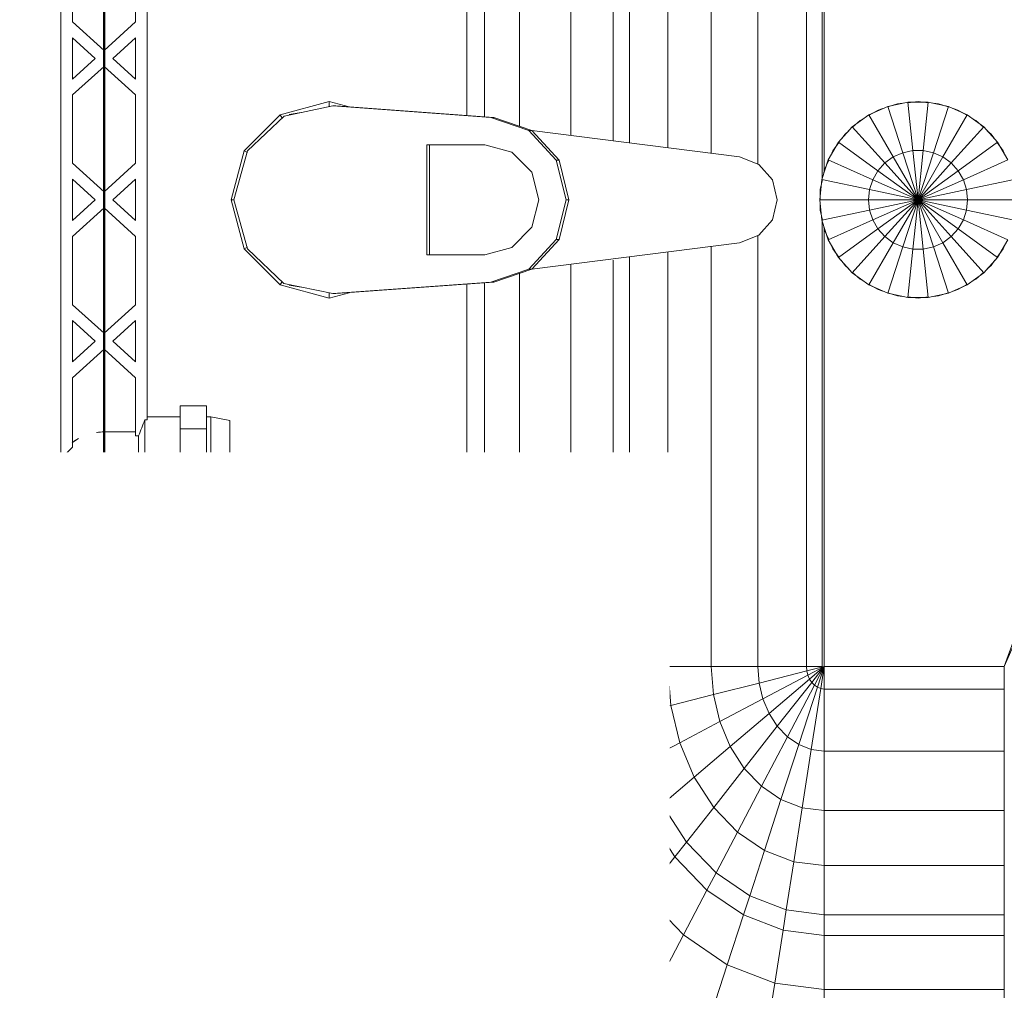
# Model space of a CAD drawing. Header units: millimetres. Extents: x -125 to 25178, y 4748 to 39091.
# Tile 16 of 118: x 11477 to 11728, y 35668 to 35915. Entities that reach past the tile are written whole.
import ezdxf

# ---------------------------------------------------------------- set-up
doc = ezdxf.new("R2010")
doc.units = ezdxf.units.MM
for name, color, linetype, lineweight in [('A-PART-____-MCUT', 2, 'Continuous', 50), ('A-PART-____-OTLN', 2, 'Continuous', 20), ('A-WALL-____-MCUT', 113, 'Continuous', 50), ('A-WALL-____-OTLN', 113, 'Continuous', 20), ('M-EQPM-___-IDEN', 50, 'Continuous', 20), ('M-EQPM-____-OTLN', 50, 'Continuous', 20)]:
    doc.layers.add(name, color=color, linetype=linetype, lineweight=lineweight)
doc.styles.add('GOST Common_1', font='GOST_Common.ttf', dxfattribs={"width": 0.9, "height": 125})

# ---------------------------------------------------------------- blocks, each defined once
blk = doc.blocks.new('Прямая форма - Masonry Block - Structural-612727-В_Этаж 03_Отопление')
at = {"layer": 'A-WALL-____-MCUT', "color": 9}
blk.add_line((4120, 400), (2381.5, 400), dxfattribs=at)
blk = doc.blocks.new('Прямая форма - SW - 004-612731-В_Этаж 03_Отопление')
blk.add_blockref('Прямая форма - Masonry Block - Structural-612727-В_Этаж 03_Отопление', (0, 0))
blk = doc.blocks.new('Family - Masonry Block - Structural-612733-В_Этаж 03_Отопление')
at = {"layer": 'A-PART-____-MCUT', "color": 9}
blk.add_line((4120, 400), (2381.5, 400), dxfattribs=at)
blk = doc.blocks.new('Прямая форма - V line-609801-В_Этаж 03_Отопление')
at = {"layer": 'M-EQPM-____-OTLN', "color": 253}
for p, q in [((-12.5, -35.67), (0, -32.32)), ((12.5, -35.67), (0, -32.32)), ((0, -32.32), (0, -33.04)), ((0, -33.04), (-12.47, -36.48)), ((12.47, -36.48), (0, -33.04)), ((-21.65, -44.82), (-12.5, -35.67)), ((-12.47, -36.48), (-21.3, -45.79)), ((-12.5, -35.67), (-12.03, -36.48)), ((12.03, -36.48), (12.5, -35.67)), ((12.47, -36.48), (21.3, -45.8)), ((12.5, -35.67), (21.65, -44.82)), ((-25, -57.32), (-21.65, -44.82)), ((-20.82, -45.3), (-21.65, -44.82)), ((20.82, -45.3), (21.65, -44.82)), ((21.65, -44.82), (25, -57.32)), ((-21.3, -45.79), (-23.89, -58.26)), ((-21.73, -47.12), (-22.2, -50.13)), ((21.3, -45.8), (23.89, -58.26)), ((22.2, -50.13), (21.73, -47.12)), ((-23.65, -62.37), (-25, -57.32)), ((-23.7, -57.32), (-25, -57.32)), ((25, -57.32), (23.65, -62.37)), ((23.7, -57.32), (25, -57.32)), ((-23.89, -58.26), (-20.95, -98.41)), ((-23.89, -58.26), (-23.89, -59.01)), ((-20.95, -99.15), (-23.89, -59.01)), ((20.95, -98.41), (23.89, -58.26)), ((23.89, -59.01), (20.95, -99.15)), ((23.89, -58.26), (23.89, -59.01)), ((-14, -96.93), (-14, -82.11)), ((-14, -82.11), (14, -82.11)), ((14, -82.11), (14, -96.93)), ((14, -82.86), (-14, -82.86)), ((-118.83, -92.28), (-154.66, -96.74)), ((-141.45, -94.07), (-118.83, -92.32)), ((-21.4, -92.28), (-118.83, -92.28)), ((-118.83, -92.32), (-21.39, -92.32)), ((-118.83, -96.84), (-118.83, -92.32)), ((-118.83, -92.32), (-118.83, -96.84)), ((21.39, -92.32), (118.83, -92.32)), ((118.83, -92.28), (21.4, -92.28)), ((-163.2, -99.24), (-141.45, -94.07)), ((-140.32, -98.51), (-141.2, -95.06)), ((-154.66, -96.74), (-186.98, -109.66)), ((-150.5, -96.22), (-157.58, -97.91)), ((-118.83, -96.84), (-140.32, -98.51)), ((-21.06, -96.84), (-118.83, -96.84)), ((-118.83, -105.76), (-118.83, -96.84)), ((-118.83, -96.84), (-118.83, -105.76)), ((-12.12, -103.8), (-14, -96.93)), ((14, -96.93), (12.12, -103.8)), ((118.83, -96.84), (21.06, -96.84)), ((-183.25, -107.65), (-163.2, -99.24)), ((-160.99, -103.42), (-162.8, -99.99)), ((-140.32, -98.51), (-160.99, -103.42)), ((-138.11, -107.25), (-140.32, -98.51)), ((-20.95, -98.41), (-17.66, -108.08)), ((-20.95, -98.41), (-20.95, -99.15)), ((-17.66, -108.83), (-20.95, -99.15)), ((17.66, -108.08), (20.95, -98.41)), ((20.95, -99.15), (17.66, -108.83)), ((20.95, -98.41), (20.95, -99.15)), ((-160.99, -103.42), (-180.04, -111.41)), ((-156.64, -111.66), (-160.99, -103.42)), ((-7, -108.84), (-12.12, -103.8)), ((12.12, -103.8), (7, -108.84)), ((-200.82, -118.96), (-183.25, -107.65)), ((-138.11, -107.25), (-156.64, -111.66)), ((-118.83, -105.76), (-138.11, -107.25)), ((-134.86, -120.03), (-138.11, -107.25)), ((-18.71, -105.76), (-118.83, -105.76)), ((-118.83, -118.79), (-118.83, -105.76)), ((-118.83, -105.76), (-118.83, -118.79)), ((118.83, -105.76), (18.71, -105.76)), ((-186.98, -109.66), (-212.64, -129.78)), ((-185.36, -109.01), (-189.8, -111.86)), ((-180.04, -111.41), (-182.92, -108.03)), ((-17.66, -108.08), (-10.06, -115.03)), ((-17.66, -108.08), (-17.66, -108.83)), ((-10.06, -115.78), (-17.66, -108.83)), ((-17.64, -108.83), (-10.91, -161.71)), ((0, -110.68), (-7, -108.84)), ((7, -108.84), (0, -110.68)), ((10.06, -115.03), (17.66, -108.08)), ((17.66, -108.83), (10.06, -115.78)), ((10.91, -161.71), (17.64, -108.83)), ((17.66, -108.08), (17.66, -108.83)), ((-180.04, -111.41), (-196.74, -122.16)), ((-173.73, -118.82), (-180.04, -111.41)), ((-156.64, -111.66), (-173.73, -118.82)), ((-150.29, -123.7), (-156.64, -111.66)), ((-10.06, -115.03), (0, -117.56)), ((-10.06, -115.03), (-10.06, -115.78)), ((0, -117.56), (10.06, -115.03)), ((10.06, -115.03), (10.06, -115.78)), ((0, -118.3), (-10.06, -115.78)), ((10.06, -115.78), (0, -118.3)), ((0, -117.56), (0, -118.3)), ((-215.24, -132.74), (-200.82, -118.96)), ((-196.74, -122.16), (-199.83, -119.73)), ((-173.73, -118.82), (-188.7, -128.46)), ((-164.5, -129.66), (-173.73, -118.82)), ((-134.86, -120.03), (-150.29, -123.7)), ((-118.83, -118.79), (-134.86, -120.03)), ((-132.18, -130.59), (-134.86, -120.03)), ((-16.37, -118.79), (-118.83, -118.79)), ((-118.83, -129.56), (-118.83, -118.79)), ((-118.83, -118.79), (-118.83, -129.56)), ((118.83, -118.79), (16.37, -118.79)), ((-196.74, -122.16), (-210.44, -135.26)), ((-188.7, -128.46), (-196.74, -122.16)), ((-150.29, -123.7), (-164.5, -129.66)), ((-145.03, -133.65), (-150.29, -123.7)), ((-188.7, -128.46), (-200.99, -140.21)), ((-176.96, -137.68), (-188.7, -128.46)), ((-164.5, -129.66), (-176.96, -137.68)), ((-156.87, -138.61), (-164.5, -129.66)), ((-118.83, -129.56), (-132.18, -130.59)), ((-15.39, -129.56), (-118.83, -129.56)), ((-118.83, -133.71), (-118.83, -129.56)), ((-118.83, -129.56), (-118.83, -133.71)), ((118.83, -129.56), (15, -129.56)), ((-132.18, -130.59), (-145.03, -133.65)), ((-131.15, -134.66), (-132.18, -130.59)), ((-200.99, -140.21), (-210.44, -135.26)), ((-145.03, -133.65), (-156.87, -138.61)), ((-143.01, -137.48), (-145.03, -133.65)), ((-131.15, -134.66), (-143.01, -137.48)), ((-118.83, -133.71), (-131.15, -134.66)), ((-128.72, -144.27), (-131.15, -134.66)), ((-14.47, -133.71), (-118.83, -133.71)), ((-118.83, -143.5), (-118.83, -133.71)), ((-118.83, -133.71), (-118.83, -143.5)), ((118.83, -133.71), (14.47, -133.71)), ((-176.96, -137.68), (-187.18, -147.45)), ((-167.24, -145.29), (-176.96, -137.68)), ((-143.01, -137.48), (-153.93, -142.06)), ((-138.23, -146.53), (-143.01, -137.48)), ((-200.99, -140.21), (-210.13, -153.61)), ((-187.18, -147.45), (-200.99, -140.21)), ((-156.87, -138.61), (-167.24, -145.29)), ((-153.93, -142.06), (-156.87, -138.61)), ((-153.93, -142.06), (-163.51, -148.22)), ((-146.99, -150.2), (-153.93, -142.06)), ((-167.24, -145.29), (-175.76, -153.43)), ((-163.51, -148.22), (-167.24, -145.29)), ((-128.72, -144.27), (-138.23, -146.53)), ((-118.83, -143.5), (-128.72, -144.27)), ((-125.98, -155.06), (-128.72, -144.27)), ((-13.23, -143.5), (-118.83, -143.5)), ((-118.83, -154.51), (-118.83, -143.5)), ((-118.83, -143.5), (-118.83, -154.51)), ((118.83, -143.5), (13.23, -143.5)), ((-187.18, -147.45), (-194.78, -158.6)), ((-175.76, -153.43), (-187.18, -147.45)), ((-138.23, -146.53), (-146.99, -150.2)), ((-132.86, -156.7), (-138.23, -146.53)), ((-163.51, -148.22), (-171.37, -155.74)), ((-154.68, -155.15), (-163.51, -148.22)), ((-146.99, -150.2), (-154.68, -155.15)), ((-139.2, -159.35), (-146.99, -150.2)), ((-194.78, -158.6), (-210.13, -153.61)), ((-175.76, -153.43), (-182.09, -162.72)), ((-171.37, -155.74), (-175.76, -153.43)), ((-154.68, -155.15), (-160.98, -161.18)), ((-144.76, -162.93), (-154.68, -155.15)), ((-125.98, -155.06), (-132.86, -156.7)), ((-118.83, -154.51), (-125.98, -155.06)), ((-123.03, -166.71), (-125.98, -155.06)), ((-11.83, -154.51), (-118.83, -154.51)), ((-118.83, -166.38), (-118.83, -154.51)), ((-118.83, -154.51), (-118.83, -166.38)), ((118.83, -154.51), (11.83, -154.51)), ((-171.37, -155.74), (-177.21, -164.3)), ((-160.98, -161.18), (-171.37, -155.74)), ((-132.86, -156.7), (-139.2, -159.35)), ((-127.07, -167.67), (-132.86, -156.7)), ((-194.78, -158.6), (-199.45, -170.69)), ((-182.09, -162.72), (-194.78, -158.6)), ((-139.2, -159.35), (-144.76, -162.93)), ((-130.79, -169.23), (-139.2, -159.35)), ((-182.09, -162.72), (-185.98, -172.79)), ((-177.21, -164.3), (-182.09, -162.72)), ((-160.98, -161.18), (-165.67, -168.05)), ((-149.32, -167.29), (-160.98, -161.18)), ((-10.91, -161.71), (-9.03, -166.6)), ((9.03, -166.6), (10.91, -161.71)), ((-177.21, -164.3), (-180.8, -173.6)), ((-165.67, -168.05), (-177.21, -164.3)), ((-144.76, -162.93), (-149.32, -167.29)), ((-134.05, -171.33), (-144.76, -162.93)), ((-149.32, -167.29), (-152.71, -172.26)), ((-136.73, -173.89), (-149.32, -167.29)), ((-127.07, -167.67), (-130.79, -169.23)), ((-123.03, -166.71), (-127.07, -167.67)), ((-121.02, -179.12), (-127.07, -167.67)), ((-118.83, -166.38), (-123.03, -166.71)), ((-119.94, -178.86), (-123.03, -166.71)), ((-9.11, -166.38), (-118.83, -166.38)), ((-118.83, -178.78), (-118.83, -166.38)), ((-118.83, -166.38), (-118.83, -178.78)), ((-9.03, -166.6), (-5.09, -170.07)), ((5.09, -170.07), (9.03, -166.6)), ((118.83, -166.38), (9.11, -166.38)), ((-199.45, -170.69), (-215.75, -168.15)), ((-165.67, -168.05), (-168.55, -175.51)), ((-152.71, -172.26), (-165.67, -168.05)), ((-130.79, -169.23), (-134.05, -171.33)), ((-122.01, -179.53), (-130.79, -169.23)), ((-5.09, -170.07), (0, -171.32)), ((0, -171.32), (5.09, -170.07)), ((-199.45, -170.69), (-201.03, -183.27)), ((-185.98, -172.79), (-199.45, -170.69)), ((-185.98, -172.79), (-187.3, -183.27)), ((-180.8, -173.6), (-185.98, -172.79)), ((-152.71, -172.26), (-154.8, -177.66)), ((-138.72, -176.81), (-152.71, -172.26)), ((-134.05, -171.33), (-136.73, -173.89)), ((-122.88, -180.09), (-134.05, -171.33)), ((-180.8, -173.6), (-182.02, -183.27)), ((-168.55, -175.51), (-180.8, -173.6)), ((-136.73, -173.89), (-138.72, -176.81)), ((-123.59, -180.77), (-136.73, -173.89)), ((-168.55, -175.51), (-169.53, -183.27)), ((-154.8, -177.66), (-168.55, -175.51)), ((-154.8, -177.66), (-155.5, -183.27)), ((-139.94, -179.98), (-154.8, -177.66)), ((-138.72, -176.81), (-139.94, -179.98)), ((-124.12, -181.55), (-138.72, -176.81)), ((-139.94, -179.98), (-140.36, -183.27)), ((-124.45, -182.4), (-139.94, -179.98)), ((-122.88, -180.09), (-123.59, -180.77)), ((-122.01, -179.53), (-122.88, -180.09)), ((-118.83, -183.27), (-122.88, -180.09)), ((-121.02, -179.12), (-122.01, -179.53)), ((-118.83, -183.27), (-122.01, -179.53)), ((-119.94, -178.86), (-121.02, -179.12)), ((-118.83, -183.27), (-121.02, -179.12)), ((-118.83, -178.78), (-119.94, -178.86)), ((-118.83, -183.27), (-119.94, -178.86)), ((118.83, -178.78), (-118.83, -178.78)), ((-118.83, -182.73), (-118.83, -178.78)), ((-118.83, -178.78), (-118.83, -182.73)), ((-124.45, -182.4), (-124.56, -183.27)), ((-124.12, -181.55), (-124.45, -182.4)), ((-118.83, -183.27), (-124.45, -182.4)), ((-123.59, -180.77), (-124.12, -181.55)), ((-118.83, -183.27), (-124.12, -181.55)), ((-118.83, -183.27), (-123.59, -180.77)), ((-118.83, -182.73), (-5.2, -182.73)), ((-5.2, -182.68), (-10.17, -184.3)), ((0, -182.13), (-5.2, -182.68)), ((-5.2, -182.68), (-2.62, -194.79)), ((-5.17, -182.82), (-2.61, -182.27)), ((-2.61, -182.27), (-1.3, -182.27)), ((0, -194.51), (0, -182.13)), ((5.2, -182.68), (0, -182.13)), ((0, -182.27), (2.61, -182.27)), ((2.61, -182.27), (5.17, -182.82)), ((2.62, -194.79), (5.2, -182.68)), ((10.17, -184.3), (5.2, -182.68)), ((5.34, -182.73), (118.83, -182.73)), ((-201.03, -183.27), (-217.65, -183.27)), ((-217.65, -183.27), (-201.03, -183.27)), ((-187.3, -183.27), (-201.03, -183.27)), ((-201.03, -183.27), (-201.03, -229.09)), ((-201.03, -183.27), (-187.3, -183.27)), ((-182.02, -183.27), (-187.3, -183.27)), ((-187.3, -183.27), (-187.3, -229.09)), ((-187.3, -183.27), (-182.02, -183.27)), ((-169.53, -183.27), (-182.02, -183.27)), ((-182.02, -183.27), (-182.02, -229.09)), ((-182.02, -183.27), (-169.53, -183.27)), ((-155.5, -183.27), (-169.53, -183.27)), ((-169.53, -183.27), (-169.53, -229.09)), ((-169.53, -183.27), (-155.5, -183.27)), ((-140.36, -183.27), (-155.5, -183.27)), ((-155.5, -183.27), (-155.5, -229.09)), ((-155.5, -183.27), (-140.36, -183.27)), ((-124.56, -183.27), (-140.36, -183.27)), ((-140.36, -183.27), (-140.36, -229.09)), ((-140.36, -183.27), (-124.56, -183.27)), ((-118.83, -183.27), (-124.56, -183.27)), ((-124.56, -183.27), (-124.56, -229.09)), ((-124.56, -183.27), (-118.83, -183.27)), ((-7.32, -183.27), (-118.83, -183.27)), ((-118.83, -229.07), (-118.83, -183.27)), ((-118.83, -183.27), (-118.83, -229.07)), ((-10.17, -184.3), (-14.69, -186.91)), ((-12.5, -185.48), (-11.3, -184.95)), ((-10.17, -184.3), (-5.13, -195.6)), ((-10.11, -184.42), (-7.73, -183.36)), ((-7.73, -183.36), (-6.44, -183.09)), ((5.13, -195.6), (10.17, -184.3)), ((6.44, -183.09), (7.73, -183.36)), ((118.83, -183.27), (7.32, -183.27)), ((7.73, -183.36), (10.11, -184.42)), ((14.69, -186.91), (10.17, -184.3)), ((11.3, -184.95), (12.5, -185.48)), ((-14.69, -186.91), (-18.58, -190.41)), ((-16.73, -188.56), (-15.39, -187.58)), ((-14.69, -186.91), (-7.42, -196.92)), ((-14.61, -187.02), (-12.5, -185.48)), ((7.42, -196.92), (14.69, -186.91)), ((12.5, -185.48), (14.61, -187.02)), ((18.58, -190.41), (14.69, -186.91)), ((15.55, -187.7), (16.73, -188.56)), ((-18.58, -190.41), (-21.65, -194.63)), ((-18.58, -190.41), (-9.38, -198.69)), ((-17.6, -189.53), (-16.73, -188.56)), ((9.38, -198.69), (18.58, -190.41)), ((16.73, -188.56), (17.6, -189.53)), ((21.65, -194.63), (18.58, -190.41)), ((-20.88, -193.58), (-20.23, -192.44)), ((-20.23, -192.44), (-18.48, -190.5)), ((18.48, -190.5), (20.23, -192.44)), ((20.23, -192.44), (20.88, -193.58)), ((-21.65, -194.63), (-23.78, -199.41)), ((-22.84, -196.97), (-21.53, -194.7)), ((-21.65, -194.63), (-10.93, -200.82)), ((-2.62, -194.79), (-5.13, -195.6)), ((0, -194.51), (-2.62, -194.79)), ((-2.62, -194.79), (0, -207.13)), ((0, -207.13), (0, -194.51)), ((2.62, -194.79), (0, -194.51)), ((0, -207.13), (2.62, -194.79)), ((5.13, -195.6), (2.62, -194.79)), ((10.93, -200.82), (21.65, -194.63)), ((21.53, -194.7), (22.84, -196.97)), ((23.78, -199.41), (21.65, -194.63)), ((-23.24, -198.21), (-22.84, -196.97)), ((-7.42, -196.92), (-9.38, -198.69)), ((-5.13, -195.6), (-7.42, -196.92)), ((-7.42, -196.92), (0, -207.13)), ((-5.13, -195.6), (0, -207.13)), ((0, -207.13), (5.13, -195.6)), ((0, -207.13), (7.42, -196.92)), ((7.42, -196.92), (5.13, -195.6)), ((9.38, -198.69), (7.42, -196.92)), ((22.84, -196.97), (23.24, -198.21)), ((-23.78, -199.41), (-24.86, -204.52)), ((-24.45, -201.94), (-23.65, -199.45)), ((-23.78, -199.41), (-12, -203.23)), ((-9.38, -198.69), (-10.93, -200.82)), ((-9.38, -198.69), (0, -207.13)), ((0, -207.13), (9.38, -198.69)), ((10.93, -200.82), (9.38, -198.69)), ((12, -203.23), (23.78, -199.41)), ((23.65, -199.45), (24.45, -201.94)), ((24.86, -204.52), (23.78, -199.41)), ((-24.59, -203.24), (-24.45, -201.94)), ((-10.93, -200.82), (-12, -203.23)), ((-10.93, -200.82), (0, -207.13)), ((0, -207.13), (10.93, -200.82)), ((12, -203.23), (10.93, -200.82)), ((24.45, -201.94), (24.59, -203.24)), ((-25, -207.13), (-24.73, -204.54)), ((-24.86, -204.52), (-12.55, -205.82)), ((-24.86, -204.52), (-24.86, -209.75)), ((-12, -203.23), (-12.55, -205.82)), ((-12, -203.23), (0, -207.13)), ((0, -207.13), (12, -203.23)), ((12.55, -205.82), (12, -203.23)), ((12.55, -205.82), (24.86, -204.52)), ((24.73, -204.54), (25, -207.13)), ((24.86, -209.75), (24.86, -204.52)), ((-24.73, -209.73), (-25, -207.13)), ((-12.55, -205.82), (0, -207.13)), ((-12.55, -205.82), (-12.55, -208.45)), ((-12.55, -208.45), (0, -207.13)), ((-12, -211.04), (0, -207.13)), ((-10.93, -213.45), (0, -207.13)), ((-9.38, -215.58), (0, -207.13)), ((-7.42, -217.35), (0, -207.13)), ((-5.13, -218.67), (0, -207.13)), ((-2.62, -219.48), (0, -207.13)), ((0, -207.13), (12.55, -205.82)), ((0, -207.13), (12.55, -208.45)), ((0, -207.13), (12, -211.04)), ((0, -207.13), (10.93, -213.45)), ((0, -207.13), (9.38, -215.58)), ((0, -207.13), (7.42, -217.35)), ((0, -207.13), (5.13, -218.67)), ((0, -207.13), (2.62, -219.48)), ((0, -219.76), (0, -207.13)), ((12.55, -208.45), (12.55, -205.82)), ((25, -207.13), (24.73, -209.73)), ((-24.86, -209.75), (-12.55, -208.45)), ((-24.86, -209.75), (-23.78, -214.86)), ((-12.55, -208.45), (-12, -211.04)), ((12, -211.04), (12.55, -208.45)), ((12.55, -208.45), (24.86, -209.75)), ((23.78, -214.86), (24.86, -209.75)), ((-24.45, -212.33), (-24.59, -211.03)), ((-23.65, -214.82), (-24.45, -212.33)), ((-23.78, -214.86), (-12, -211.04)), ((-12, -211.04), (-10.93, -213.45)), ((10.93, -213.45), (12, -211.04)), ((12, -211.04), (23.78, -214.86)), ((24.45, -212.33), (23.65, -214.82)), ((24.59, -211.03), (24.45, -212.33)), ((-23.78, -214.86), (-21.65, -219.63)), ((-21.65, -219.63), (-10.93, -213.45)), ((-10.93, -213.45), (-9.38, -215.58)), ((9.38, -215.58), (10.93, -213.45)), ((10.93, -213.45), (21.65, -219.63)), ((21.65, -219.63), (23.78, -214.86)), ((-22.84, -217.3), (-23.24, -216.06)), ((-21.53, -219.57), (-22.84, -217.3)), ((-18.58, -223.86), (-9.38, -215.58)), ((-14.69, -227.36), (-7.42, -217.35)), ((-9.38, -215.58), (-7.42, -217.35)), ((-7.42, -217.35), (-5.13, -218.67)), ((5.13, -218.67), (7.42, -217.35)), ((7.42, -217.35), (9.38, -215.58)), ((7.42, -217.35), (14.69, -227.36)), ((9.38, -215.58), (18.58, -223.86)), ((22.84, -217.3), (21.53, -219.57)), ((23.24, -216.06), (22.84, -217.3)), ((-21.65, -219.63), (-18.58, -223.86)), ((-10.17, -229.97), (-5.13, -218.67)), ((-5.2, -231.59), (-2.62, -219.48)), ((-5.13, -218.67), (-2.62, -219.48)), ((-2.62, -219.48), (0, -219.76)), ((0, -219.76), (2.62, -219.48)), ((0, -232.13), (0, -219.76)), ((2.62, -219.48), (5.13, -218.67)), ((2.62, -219.48), (5.2, -231.59)), ((5.13, -218.67), (10.17, -229.97)), ((18.58, -223.86), (21.65, -219.63)), ((-20.23, -221.83), (-20.88, -220.69)), ((-18.48, -223.77), (-20.23, -221.83)), ((20.23, -221.83), (18.48, -223.77)), ((20.88, -220.69), (20.23, -221.83)), ((-18.58, -223.86), (-14.69, -227.36)), ((-16.73, -225.71), (-17.6, -224.74)), ((14.69, -227.36), (18.58, -223.86)), ((17.6, -224.74), (16.73, -225.71)), ((-15.39, -226.69), (-16.73, -225.71)), ((-14.69, -227.36), (-10.17, -229.97)), ((-12.5, -228.79), (-14.61, -227.25)), ((10.17, -229.97), (14.69, -227.36)), ((14.61, -227.25), (12.5, -228.79)), ((16.73, -225.71), (15.67, -226.48)), ((-201.03, -229.09), (-217.65, -229.09)), ((-187.3, -229.09), (-201.03, -229.09)), ((-182.02, -229.09), (-187.3, -229.09)), ((-169.53, -229.09), (-182.02, -229.09)), ((-155.5, -229.09), (-169.53, -229.09)), ((-140.36, -229.09), (-155.5, -229.09)), ((-124.56, -229.09), (-140.36, -229.09)), ((-118.83, -229.09), (-124.56, -229.09)), ((-118.83, -229.07), (-73.23, -249.09)), ((-49.02, -254.19), (-118.83, -229.09)), ((-11.3, -229.32), (-12.5, -228.79)), ((12.5, -228.79), (11.3, -229.32))]:
    blk.add_line(p, q, dxfattribs=at)
blk = doc.blocks.new('Прямая форма - FU - 054-612837-В_Этаж 03_Отопление')
blk.add_blockref('Прямая форма - V line-609801-В_Этаж 03_Отопление', (0, 0))
blk = doc.blocks.new('V line_ifc_RVT-1-В_Этаж 03_Отопление')
at = {"layer": 'A-PART-____-OTLN', "color": 253, "lineweight": 20, "rotation": 270}
blk.add_blockref('Family - Masonry Block - Structural-612733-В_Этаж 03_Отопление', (27023.24, 38987.63), dxfattribs=at)
at = {"layer": 'A-WALL-____-OTLN', "color": 253, "lineweight": 20, "rotation": 270}
blk.add_blockref('Прямая форма - SW - 004-612731-В_Этаж 03_Отопление', (27023.24, 38987.63), dxfattribs=at)
at = {"layer": 'M-EQPM-____-OTLN', "color": 253, "lineweight": 20, "rotation": 90}
blk.add_blockref('Прямая форма - FU - 054-612837-В_Этаж 03_Отопление', (27423.24, 35869.15), dxfattribs=at)
blk = doc.blocks.new('VTp_724_0 Водорозетка двойная - VTp_724_0-V3-В_Этаж 03_Отопление')
at = {"layer": 'M-EQPM-____-OTLN'}
for p, q in [((66.71, 11), (-66.71, 11)), ((-62.98, 8), (-45.3, 8)), ((-45.3, 8), (-38.02, 0)), ((-36, 2.23), (-41.25, 8)), ((-41.25, 8), (-30.75, 8)), ((-30.75, 8), (-36, 2.23)), ((-33.98, 0), (-26.7, 8)), ((-26.7, 8), (-9.3, 8)), ((-9.3, 8), (-2.02, 0)), ((0, 2.23), (-5.25, 8)), ((-5.25, 8), (5.25, 8)), ((5.25, 8), (0, 2.23)), ((2.02, 0), (9.3, 8)), ((9.3, 8), (26.7, 8)), ((26.7, 8), (33.98, 0)), ((36, 2.23), (30.75, 8)), ((30.75, 8), (41.25, 8)), ((41.25, 8), (36, 2.23)), ((38.02, 0), (45.3, 8)), ((45.3, 8), (62.98, 8)), ((-38.02, 0), (-45.3, -8)), ((-26.7, -8), (-33.98, 0)), ((-2.02, 0), (-9.3, -8)), ((9.3, -8), (2.02, 0)), ((33.98, 0), (26.7, -8)), ((45.3, -8), (38.02, 0)), ((-85.9, 0), (-85.9, -8.8)), ((-59.1, -8), (-59.1, 0)), ((-41.25, -8), (-36, -2.23)), ((-36, -2.23), (-30.75, -8)), ((-5.25, -8), (0, -2.23)), ((0, -2.23), (5.25, -8)), ((30.75, -8), (36, -2.23)), ((36, -2.23), (41.25, -8)), ((59.1, 0), (59.1, -8)), ((85.9, -8.8), (85.9, 0)), ((-85.9, -8.8), (-89.75, -10.4)), ((-85.9, -8.8), (-60.07, -8.8)), ((-45.3, -8), (-60.07, -8)), ((-60.07, -8), (-60.07, -8.8)), ((-30.75, -8), (-41.25, -8)), ((-9.3, -8), (-26.7, -8)), ((5.25, -8), (-5.25, -8)), ((26.7, -8), (9.3, -8)), ((41.25, -8), (30.75, -8)), ((60.07, -8), (45.3, -8)), ((60.07, -8.8), (60.07, -8)), ((60.07, -8.8), (85.9, -8.8)), ((89.75, -10.4), (85.9, -8.8)), ((-89.75, -10.4), (-89.75, -19.4)), ((-89.75, -10.4), (-55.99, -10.4)), ((-55.99, -10.4), (-55.99, -11)), ((-55.99, -11), (55.99, -11)), ((-55.25, -19.4), (-55.25, -11)), ((55.25, -11), (55.25, -19.4)), ((55.99, -10.4), (89.75, -10.4)), ((55.99, -11), (55.99, -10.4)), ((89.75, -19.4), (89.75, -10.4)), ((-92.58, -19.4), (-86.7, -19.4)), ((-92.58, -26.1), (-92.58, -19.4)), ((-86.7, -19.4), (-72.5, -19.4)), ((-86.7, -26.1), (-86.7, -19.4)), ((-72.5, -19.4), (-58.3, -19.4)), ((-72.5, -26.1), (-72.5, -19.4)), ((-58.3, -19.4), (-52.42, -19.4)), ((-58.3, -19.4), (-58.3, -26.1)), ((-52.42, -26.1), (-52.42, -19.4)), ((52.42, -19.4), (58.3, -19.4)), ((52.42, -26.1), (52.42, -19.4)), ((58.3, -19.4), (72.5, -19.4)), ((58.3, -26.1), (58.3, -19.4)), ((72.5, -19.4), (86.7, -19.4)), ((72.5, -26.1), (72.5, -19.4)), ((86.7, -19.4), (92.58, -19.4)), ((86.7, -19.4), (86.7, -26.1)), ((92.58, -26.1), (92.58, -19.4)), ((-86.7, -26.1), (-92.58, -26.1)), ((-89.75, -26.1), (-89.75, -27.2)), ((-89.75, -27.2), (-88.85, -32)), ((-89.75, -27.2), (-55.25, -27.2)), ((-72.5, -26.1), (-86.7, -26.1)), ((-58.3, -26.1), (-72.5, -26.1)), ((-52.42, -26.1), (-58.3, -26.1)), ((-56.15, -32), (-55.25, -27.2)), ((-55.25, -27.2), (-55.25, -26.1)), ((58.3, -26.1), (52.42, -26.1)), ((55.25, -26.1), (55.25, -27.2)), ((55.25, -27.2), (56.15, -32)), ((55.25, -27.2), (89.75, -27.2)), ((72.5, -26.1), (58.3, -26.1)), ((86.7, -26.1), (72.5, -26.1)), ((92.58, -26.1), (86.7, -26.1)), ((88.85, -32), (89.75, -27.2)), ((89.75, -27.2), (89.75, -26.1)), ((-88.85, -32), (-56.15, -32)), ((56.15, -32), (88.85, -32))]:
    blk.add_line(p, q, dxfattribs=at)
for centre, radius, start, end in [((-72.5, 0), 13.4, 66.3511, 120), ((72.5, 0), 13.4, 71.891, 113.6489), ((-72.5, 0), 13.4, 53.6935, 63.1064), ((72.5, 0), 13.4, 116.8936, 126.3065), ((-72.5, 0), 13.4, 32.6742, 37.0264), ((-72.5, 0), 13.4, 31.2223, 36.9182), ((-72.5, 0), 13.4, 29.2091, 36.6564), ((72.5, 0), 13.4, 143.3436, 150.7909), ((72.5, 0), 13.4, 143.0818, 148.7777), ((72.5, 0), 13.4, 142.9736, 147.3258), ((-72.5, 0), 13.4, 171.7848, 180), ((-72.5, 0), 13.4, 360, 8.1679), ((-72.5, 0), 13.4, 0, 7.4391), ((72.5, 0), 13.4, 171.8321, 180), ((72.5, 0), 13.4, 172.5609, 180), ((72.5, 0), 13.4, 0, 8.2152), ((-212.07, -402.15), 421.7, 68.2764, 68.8715), ((212.07, -402.15), 421.7, 111.1285, 111.7236)]:
    blk.add_arc(centre, radius, start, end, dxfattribs=at)
for points in [[(-66.71, 11), (-65.99, 10.62), (-64.66, 9.75), (-63.51, 8.62), (-62.98, 8)], [(62.98, 8), (63.51, 8.62), (64.66, 9.75), (65.99, 10.62), (66.71, 11)]]:
    blk.add_open_spline(points, degree=3, dxfattribs=at)

msp = doc.modelspace()

# ---------------------------------------------------------------- block references
at = {"lineweight": 9}
msp.add_blockref('V line_ifc_RVT-1-В_Этаж 03_Отопление', (-15924.78, 0), dxfattribs=at)
at = {"layer": 'M-EQPM-____-OTLN', "rotation": 89.99999999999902}
msp.add_blockref('VTp_724_0 Водорозетка двойная - VTp_724_0-V3-В_Этаж 03_Отопление', (11498.46, 35869.15), dxfattribs=at)

# ---------------------------------------------------------------- next in the draw order: texts
at = {"layer": 'M-EQPM-___-IDEN', "lineweight": 9, "insert": (10528.88, 35773.65), "char_height": 125, "width": 1082.2781, "attachment_point": 1, "style": 'GOST Common_1', "bg_fill": 3, "box_fill_scale": 1.25, "bg_fill_color": 256, "bg_fill_true_color": 13158600, "bg_fill_transparency": 0}
msp.add_mtext('Towel heater', dxfattribs=at)

doc.saveas('drawing.dxf')
